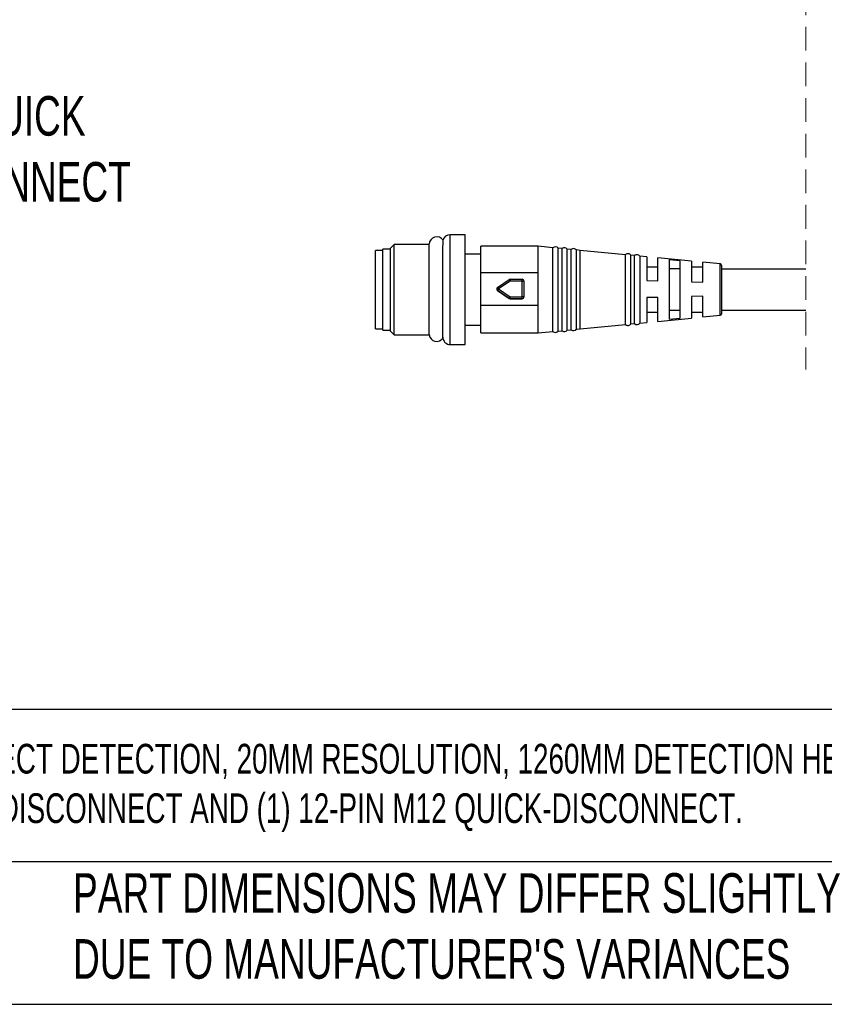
# Model space of a CAD drawing. Header units: millimetres. Extents: x 16 to 683, y 16 to 524.
# Tile 2 of 17: x 131 to 238, y 16 to 148. Entities that reach past the tile are written whole.
import ezdxf

# ---------------------------------------------------------------- set-up
doc = ezdxf.new("R2010")
doc.units = ezdxf.units.MM
doc.header["$LTSCALE"] = 2.5
doc.linetypes.add('HIDDEN', pattern=[1.905, 1.27, -0.635])
doc.layers.add('DIMENSIONS', color=140, linetype='Continuous', lineweight=25)
doc.layers.add('TEXT', color=140, linetype='Continuous', lineweight=25)
doc.styles.add('SLDTEXTSTYLE0', font='TXT', dxfattribs={"width": 0.7})

msp = doc.modelspace()

# ---------------------------------------------------------------- linework, layer by layer
at = {"color": 7, "linetype": 'HIDDEN', "lineweight": 18}
msp.add_line((235.784, 151.353), (235.784, 100.766), dxfattribs=at)
for p, q in [((190.228, 118.803), (188.228, 118.803)), ((188.228, 111.564), (188.228, 118.803)), ((190.228, 111.564), (190.228, 118.803)), ((180.736, 117.504), (180.228, 116.996)), ((185.42, 117.504), (180.736, 117.504)), ((180.736, 105.402), (180.736, 117.504)), ((199.991, 117.253), (192.328, 117.253)), ((192.328, 113.698), (192.328, 117.253)), ((201.963, 117.061), (199.991, 117.253)), ((199.991, 113.698), (199.991, 117.253)), ((179.228, 116.703), (178.228, 116.703)), ((178.228, 111.453), (178.228, 116.703)), ((180.228, 116.853), (179.228, 116.853)), ((179.228, 106.053), (179.228, 116.853)), ((180.228, 105.91), (180.228, 116.996)), ((192.328, 116.203), (190.228, 116.203)), ((201.963, 111.538), (201.963, 117.061)), ((203.173, 116.943), (202.664, 116.993)), ((202.664, 111.537), (202.664, 116.993)), ((203.173, 111.536), (203.173, 116.943)), ((204.383, 116.826), (203.88, 116.875)), ((203.88, 111.535), (203.88, 116.875)), ((204.383, 111.534), (204.383, 116.826)), ((205.594, 116.708), (205.095, 116.756)), ((205.095, 111.533), (205.095, 116.756)), ((211.659, 116.119), (205.594, 116.708)), ((205.594, 106.199), (205.594, 116.708)), ((211.659, 111.524), (211.659, 116.131)), ((212.874, 116.001), (212.386, 116.049)), ((212.386, 106.858), (212.386, 116.049)), ((212.874, 106.905), (212.874, 116.001)), ((213.588, 115.932), (213.588, 106.974)), ((214.487, 115.842), (213.588, 115.929)), ((214.487, 115.842), (214.487, 112.653)), ((220.487, 115.258), (215.978, 115.697)), ((215.978, 112.613), (215.978, 115.697)), ((218.978, 115.29), (217.478, 115.441)), ((217.478, 115.441), (217.478, 107.495)), ((218.978, 107.646), (218.978, 115.29)), ((220.487, 115.258), (220.487, 112.493)), ((224.297, 114.887), (221.978, 115.113)), ((221.978, 112.453), (221.978, 115.113)), ((224.297, 108.02), (224.297, 114.887)), ((224.478, 114.687), (224.478, 111.502)), ((199.991, 113.698), (192.328, 113.698)), ((192.328, 109.371), (192.328, 113.698)), ((199.991, 109.371), (199.991, 113.698)), ((215.978, 114.453), (214.487, 114.453)), ((217.478, 114.296), (218.978, 114.296)), ((221.978, 114.453), (220.487, 114.453)), ((235.784, 114.203), (224.478, 114.203)), ((194.549, 111.745), (196.096, 112.794)), ((196.236, 112.591), (194.689, 111.542)), ((196.236, 112.837), (196.236, 112.591)), ((196.236, 112.837), (197.825, 112.837)), ((197.825, 112.591), (196.236, 112.591)), ((197.825, 112.591), (197.825, 112.837)), ((197.825, 110.493), (197.825, 112.591)), ((198.075, 112.587), (198.075, 110.489)), ((214.487, 112.653), (215.978, 112.613)), ((220.487, 112.493), (221.978, 112.453)), ((178.228, 106.203), (178.228, 111.453)), ((188.228, 104.103), (188.228, 111.564)), ((190.228, 104.103), (190.228, 111.564)), ((194.439, 111.538), (194.439, 111.534)), ((196.096, 110.282), (194.549, 111.331)), ((194.549, 111.331), (194.549, 111.327)), ((194.549, 111.327), (196.096, 110.278)), ((194.689, 111.542), (196.236, 110.493)), ((201.963, 105.845), (201.963, 111.538)), ((202.664, 105.914), (202.664, 111.537)), ((203.173, 105.963), (203.173, 111.536)), ((203.88, 106.032), (203.88, 111.535)), ((204.383, 106.081), (204.383, 111.534)), ((205.095, 106.15), (205.095, 111.533)), ((211.659, 106.775), (211.659, 111.524)), ((224.478, 111.502), (224.478, 108.219)), ((192.328, 109.371), (199.991, 109.371)), ((192.328, 105.653), (192.328, 109.371)), ((196.096, 110.278), (196.096, 110.282)), ((196.236, 110.239), (196.236, 110.493)), ((196.236, 110.493), (197.825, 110.493)), ((197.825, 110.239), (196.236, 110.239)), ((196.236, 110.239), (196.236, 110.235)), ((196.236, 110.235), (197.825, 110.235)), ((197.825, 110.239), (197.825, 110.493)), ((197.825, 110.235), (197.825, 110.239)), ((198.075, 110.489), (198.075, 110.485)), ((199.991, 105.653), (199.991, 109.371)), ((215.978, 110.417), (214.487, 110.381)), ((214.487, 110.381), (214.487, 107.065)), ((215.978, 107.21), (215.978, 110.417)), ((221.978, 110.559), (220.487, 110.524)), ((220.487, 110.524), (220.487, 107.649)), ((221.978, 107.794), (221.978, 110.559)), ((214.487, 108.453), (215.978, 108.453)), ((218.978, 108.64), (217.478, 108.64)), ((220.487, 108.453), (221.978, 108.453)), ((221.978, 107.794), (224.297, 108.02)), ((224.478, 108.703), (235.784, 108.703)), ((190.228, 106.703), (192.328, 106.703)), ((205.594, 106.199), (211.659, 106.787)), ((212.386, 106.858), (212.874, 106.905)), ((213.588, 106.977), (214.487, 107.065)), ((215.978, 107.21), (220.487, 107.649)), ((217.478, 107.495), (218.978, 107.646)), ((178.228, 106.203), (179.228, 106.203)), ((179.228, 106.053), (180.228, 106.053)), ((180.228, 105.91), (180.736, 105.402)), ((180.736, 105.402), (185.42, 105.402)), ((192.328, 105.653), (199.991, 105.653)), ((199.991, 105.653), (201.963, 105.845)), ((202.664, 105.914), (203.173, 105.963)), ((203.88, 106.032), (204.383, 106.081)), ((205.095, 106.15), (205.594, 106.199)), ((188.228, 104.103), (190.228, 104.103))]:
    msp.add_line(p, q)
at = {"flags": 128}
msp.add_lwpolyline([(187.238, 104.965), (187.238, 105.518), (187.24, 106.987), (187.242, 108.687), (187.244, 109.995), (187.247, 111.653), (187.25, 113.108), (187.252, 114.481), (187.255, 116.238), (187.257, 117.071), (187.258, 117.645), (187.259, 118.049), (187.259, 118.049)], dxfattribs=at)
for centre, radius, start, end in [((186.409, 117.523), 1, 31.83141, 180.00069), ((188.228, 117.803), 1, 89.99678, 167.15749), ((202.278, 116.662), 0.508, 40.5937, 128.28379), ((203.491, 116.547), 0.508, 40.14794, 128.72955), ((204.704, 116.432), 0.508, 39.70896, 129.16939), ((211.983, 115.74), 0.508, 37.48979, 129.56652), ((213.196, 115.608), 0.508, 39.5695, 129.34463), ((224.278, 114.688), 0.2, 359.98469, 84.44944), ((196.236, 112.587), 0.25, 89.9993, 124.13687), ((197.825, 112.587), 0.25, 359.99481, 90.00776), ((197.887, 108.433), 4.158, 87.41586, 90.86123), ((194.689, 111.538), 0.25, 124.1417, 179.9835), ((194.689, 111.538), 0.25, 180.01679, 235.86398), ((194.689, 111.534), 0.25, 180.01765, 235.86398), ((188.698, 107.554), 7.197, 33.65111, 35.61671), ((202.625, 106.085), 7.762, 145.39959, 147.26799), ((196.236, 110.489), 0.25, 235.86313, 270.0007), ((196.236, 110.485), 0.25, 235.86313, 270.0007), ((197.887, 106.339), 4.155, 87.41353, 90.86185), ((197.825, 110.489), 0.25, 269.99273, 0.00471), ((197.825, 110.485), 0.25, 269.99189, 0.00555), ((224.278, 108.219), 0.2, 275.55241, 0.01452), ((211.983, 107.167), 0.508, 230.4325, 322.51119), ((213.196, 107.298), 0.508, 230.65518, 320.43128), ((186.409, 105.523), 1, 186.92199, 325.94146), ((202.278, 106.244), 0.508, 231.71537, 319.40654), ((203.491, 106.36), 0.508, 231.27064, 319.85127), ((204.704, 106.475), 0.508, 230.83061, 320.29104), ((188.228, 105.103), 1, 180.0003, 269.99884)]:
    msp.add_arc(centre, radius, start, end)
for points, knots in [([(185.41, 111.693), (185.41, 112.144), (185.41, 113.216), (185.41, 114.612), (185.409, 115.845), (185.409, 116.654), (185.409, 117.179), (185.409, 117.418), (185.409, 117.458)], [0, 0, 0, 0, 0.2345649, 0.5576497, 0.726794, 0.8759605, 0.9789063, 1, 1, 1, 1]), ([(196.096, 112.794), (196.099, 112.789), (196.113, 112.77), (196.142, 112.728), (196.185, 112.665), (196.218, 112.617), (196.236, 112.591)], [0, 0, 0, 0, 0.0722927, 0.2878102, 0.6134594, 1, 1, 1, 1]), ([(185.416, 105.444), (185.416, 105.431), (185.417, 105.247), (185.416, 106.09), (185.415, 106.494), (185.414, 107.6), (185.413, 108.778), (185.412, 110.056), (185.411, 111.001), (185.411, 111.508), (185.41, 111.693)], [0, 0, 0, 0, 0.0057504, 0.0807286, 0.1747139, 0.3125901, 0.5502987, 0.7593099, 0.9123196, 1, 1, 1, 1]), ([(194.549, 111.331), (194.552, 111.337), (194.565, 111.358), (194.595, 111.402), (194.638, 111.466), (194.671, 111.515), (194.689, 111.542)], [0, 0, 0, 0, 0.0799256, 0.2979889, 0.6210993, 1, 1, 1, 1])]:
    msp.add_open_spline(points, degree=3, knots=knots)
at = {"layer": 'TEXT'}
for p, q in [((682.625, 55.315), (15.875, 55.315)), ((682.625, 34.925), (15.875, 34.925)), ((15.875, 15.875), (682.625, 15.875))]:
    msp.add_line(p, q, dxfattribs=at)

# ---------------------------------------------------------------- texts
at = {"layer": 'DIMENSIONS', "insert": (112.768, 146.159), "char_height": 5.29167, "attachment_point": 1, "style": 'SLDTEXTSTYLE0'}
msp.add_mtext('12-PIN^JM12 QUICK^JDISCONNECT', dxfattribs=at)
at = {"layer": 'TEXT', "attachment_point": 1, "style": 'SLDTEXTSTYLE0'}
for s, insert, char_height in [('PROSENSE FLG LIGHT GRID, SENDER/RECEIVER PAIR, OBJECT DETECTION, 20MM RESOLUTION, 1260MM DETECTION HEIGHT, 0.1-^J10M OPERATING DISTANCE, NPN/PNP, (1) 8-PIN M12 QUICK-DISCONNECT AND (1) 12-PIN M12 QUICK-DISCONNECT.', (19.914, 50.706), 3.96875), ("PART DIMENSIONS MAY DIFFER SLIGHTLY ^JDUE TO MANUFACTURER'S VARIANCES", (137.798, 33.41), 5.29167)]:
    msp.add_mtext(s, dxfattribs=dict(at, insert=insert, char_height=char_height))

doc.saveas('drawing.dxf')
